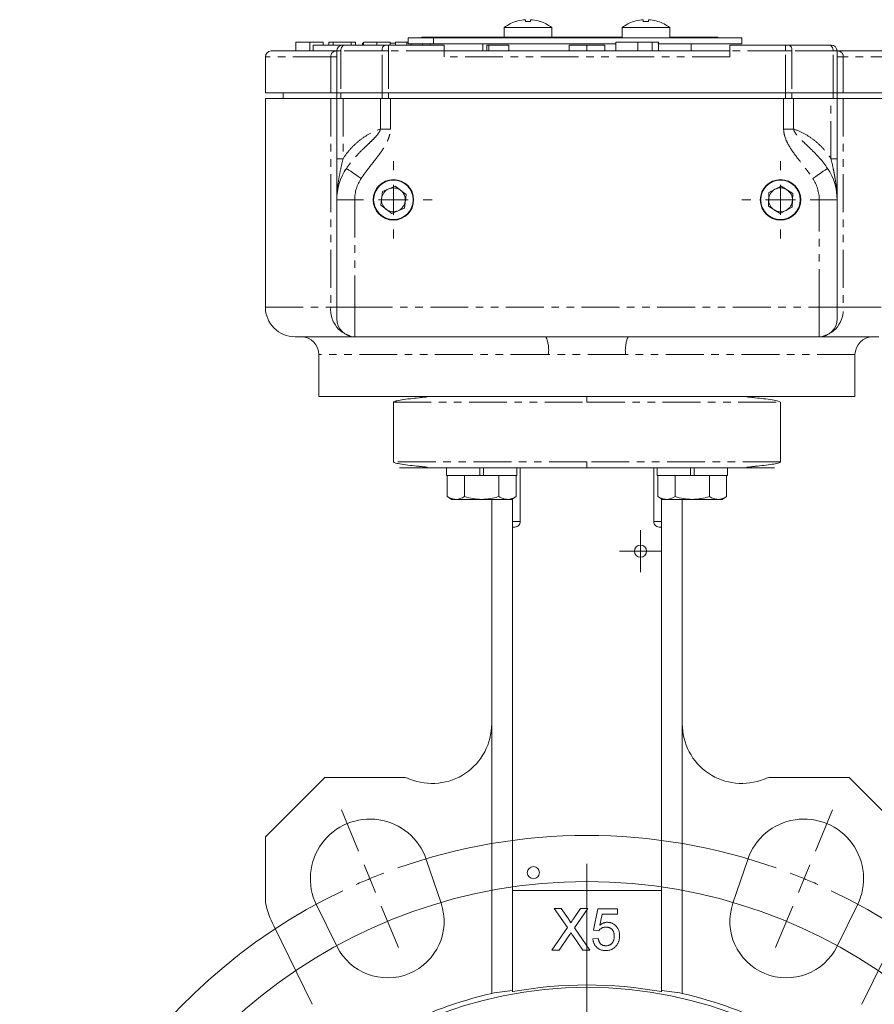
# Model space of a CAD drawing. Header units: millimetres. Extents: x 7 to 423, y -121 to 502.
# Tile 6 of 10: x 7 to 151, y 304 to 469. Entities that reach past the tile are written whole.
import ezdxf

# ---------------------------------------------------------------- set-up
doc = ezdxf.new("R2010")
doc.units = ezdxf.units.MM
doc.linetypes.add('PHANTOM', pattern=[12.7, 6.35, -1.27, 1.27, -1.27, 1.27, -1.27])

# ---------------------------------------------------------------- blocks, each defined once
blk = doc.blocks.new('SW_CENTERMARKSYMBOL_0')
at = {"color": 0, "linetype": 'Continuous', "lineweight": 0}
for p, q in [((0, 5), (0, 6.5)), ((0, 0), (0, 2.5)), ((-5, 0), (-6.5, 0)), ((0, 0), (-2.5, 0)), ((0, 0), (0, -2.5)), ((0, 0), (2.5, 0)), ((5, 0), (6.5, 0)), ((0, -5), (0, -6.5))]:
    blk.add_line(p, q, dxfattribs=at)
blk = doc.blocks.new('SW_CENTERMARKSYMBOL_1')
at = {"color": 0, "linetype": 'Continuous', "lineweight": 0}
for p, q in [((0, 2.5), (0, 3.525)), ((0, 0), (0, 2.5)), ((-2.5, 0), (-3.525, 0)), ((0, 0), (-2.5, 0)), ((0, 0), (0, -2.5)), ((0, 0), (2.5, 0)), ((2.5, 0), (3.525, 0)), ((0, -2.5), (0, -3.525))]:
    blk.add_line(p, q, dxfattribs=at)
blk = doc.blocks.new('SW_CENTERMARKSYMBOL_2')
at = {"color": 0, "linetype": 'Continuous', "lineweight": 0}
for p, q in [((0, 5), (0, 6.5)), ((0, 0), (0, 2.5)), ((-5, 0), (-6.5, 0)), ((0, 0), (-2.5, 0)), ((0, 0), (0, -2.5)), ((0, 0), (2.5, 0)), ((5, 0), (6.5, 0)), ((0, -5), (0, -6.5))]:
    blk.add_line(p, q, dxfattribs=at)
blk = doc.blocks.new('SW_CENTERMARKSYMBOL_3')
at = {"color": 0, "linetype": 'Continuous', "lineweight": 0}
for p, q in [((-1.91, 4.62), (-4.78, 11.55)), ((74.81, 4.62), (77.68, 11.55)), ((0, 0), (-0.96, 2.31)), ((36.45, -83), (36.45, 2.5)), ((72.9, 0), (73.86, 2.31)), ((0, 0), (0.96, -2.31)), ((72.9, 0), (71.94, -2.31)), ((1.91, -4.62), (4.78, -11.55)), ((70.99, -4.62), (68.12, -11.55))]:
    blk.add_line(p, q, dxfattribs=at)
for radius, start, end in [(95.25, 70.5077, 109.4923), (95.25, 110.9962, 112.5), (95.25, 67.5, 69.0038), (87.5, 295.774, 244.226), (95.25, 112.5, 114.0038), (95.25, 65.9962, 67.5), (95.25, 115.5077, 244.4923), (95.25, 295.5077, 64.4923)]:
    blk.add_arc((36.45, -88), radius, start, end, dxfattribs=at)

msp = doc.modelspace()

# ---------------------------------------------------------------- linework, layer by layer
at = {"color": 7, "linetype": 'Continuous', "lineweight": 15}
for p, q in [((88.58, 468.01), (88.58, 466.39)), ((96.58, 468.01), (88.58, 468.01)), ((92.14, 469.06), (92.14, 469.33)), ((93.02, 469.33), (93.02, 469.06)), ((96.58, 466.39), (96.58, 468.01)), ((108.38, 468.01), (108.38, 466.29)), ((116.38, 468.01), (108.38, 468.01)), ((111.94, 469.06), (111.94, 469.33)), ((112.82, 469.33), (112.82, 469.06)), ((116.38, 466.29), (116.38, 468.01)), ((74.78, 466.39), (74.78, 466.29)), ((74.78, 466.39), (80.58, 466.39)), ((80.58, 466.29), (80.58, 466.39)), ((80.58, 466.39), (102.33, 466.39)), ((104.98, 466.39), (102.33, 466.39)), ((104.98, 466.29), (104.98, 466.39)), ((104.98, 466.39), (108.38, 466.39)), ((116.82, 466.39), (116.38, 466.39)), ((116.82, 466.29), (116.82, 466.39)), ((117.35, 466.39), (116.82, 466.39)), ((117.48, 466.29), (117.48, 466.39)), ((118.33, 466.39), (117.91, 466.39)), ((118.33, 466.29), (118.33, 466.39)), ((118.54, 466.39), (118.33, 466.39)), ((118.54, 466.29), (118.54, 466.39)), ((118.7, 466.39), (118.54, 466.39)), ((118.7, 466.29), (118.7, 466.39)), ((119.79, 466.39), (118.7, 466.39)), ((119.79, 466.29), (119.79, 466.39)), ((119.83, 466.39), (119.79, 466.39)), ((119.83, 466.29), (119.83, 466.39)), ((120.15, 466.39), (119.83, 466.39)), ((120.21, 466.29), (120.21, 466.39)), ((120.44, 466.39), (120.67, 466.39)), ((120.67, 466.29), (120.67, 466.39)), ((120.69, 466.39), (120.67, 466.39)), ((120.69, 466.29), (120.69, 466.39)), ((120.77, 466.39), (120.69, 466.39)), ((120.77, 466.29), (120.77, 466.39)), ((121.25, 466.39), (120.77, 466.39)), ((121.25, 466.29), (121.25, 466.39)), ((121.33, 466.39), (121.25, 466.39)), ((121.33, 466.29), (121.33, 466.39)), ((124.44, 466.39), (121.33, 466.39)), ((124.44, 466.39), (124.44, 466.29)), ((53.61, 465.59), (53.61, 464.09)), ((55.95, 465.59), (55.95, 464.09)), ((56.48, 465.09), (56.48, 464.09)), ((56.48, 465.09), (61.48, 465.09)), ((58.16, 465.59), (58.16, 465.09)), ((59.16, 465.59), (59.16, 465.09)), ((59.89, 465.59), (59.16, 465.59)), ((59.89, 465.59), (59.89, 465.09)), ((62.89, 465.59), (59.89, 465.59)), ((61.82, 465.09), (61.48, 465.09)), ((61.82, 465.09), (68.62, 465.09)), ((62.89, 465.59), (62.89, 465.09)), ((63.61, 465.59), (62.89, 465.59)), ((63.61, 465.59), (63.61, 465.09)), ((64.81, 465.41), (64.81, 465.09)), ((64.81, 465.41), (64.98, 465.41)), ((64.98, 465.59), (64.98, 465.09)), ((67.21, 465.59), (67.21, 465.09)), ((69.17, 465.09), (68.62, 465.09)), ((69.17, 465.09), (78.48, 465.09)), ((69.43, 465.59), (69.43, 465.09)), ((69.43, 465.41), (70.34, 465.41)), ((70.34, 465.59), (70.34, 465.09)), ((72.25, 465.59), (70.34, 465.59)), ((72.48, 465.59), (72.25, 465.59)), ((72.25, 465.59), (72.25, 465.09)), ((72.48, 465.29), (72.48, 466.29)), ((72.48, 466.29), (76.73, 466.29)), ((72.48, 465.29), (76.73, 465.29)), ((72.98, 465.29), (72.98, 465.09)), ((74.89, 465.29), (74.89, 465.09)), ((76.15, 465.09), (76.15, 465.29)), ((128.48, 466.29), (76.73, 466.29)), ((76.73, 466.29), (76.73, 465.29)), ((76.73, 465.29), (107.33, 465.29)), ((78.48, 465.09), (78.48, 464.09)), ((84.98, 465.29), (84.98, 464.09)), ((85.66, 465.09), (85.66, 464.09)), ((85.66, 465.09), (85.98, 465.09)), ((85.98, 465.09), (85.98, 464.09)), ((85.98, 465.09), (89.36, 465.09)), ((89.36, 465.09), (89.36, 464.09)), ((99.48, 465.09), (99.48, 464.09)), ((99.48, 465.09), (102.48, 465.09)), ((102.48, 465.09), (102.48, 464.09)), ((102.48, 465.09), (105.48, 465.09)), ((105.48, 465.09), (105.48, 464.09)), ((107.33, 465.59), (107.33, 464.09)), ((111.02, 465.59), (111.02, 464.09)), ((113.42, 465.59), (113.42, 464.09)), ((114.38, 465.29), (128.48, 465.29)), ((114.51, 465.59), (114.51, 464.09)), ((119.98, 464.09), (119.98, 465.29)), ((126.48, 465.09), (135.8, 465.09)), ((126.48, 464.09), (126.48, 465.09)), ((128.48, 465.29), (128.48, 466.29)), ((136.35, 465.09), (135.8, 465.09)), ((136.35, 465.09), (143.14, 465.09)), ((143.48, 465.09), (143.14, 465.09)), ((48.48, 463.09), (48.48, 457.09)), ((49.48, 464.09), (60.26, 464.09)), ((60.26, 464.09), (60.48, 464.09)), ((60.48, 457.09), (60.48, 464.09)), ((78.48, 463.09), (78.48, 464.09)), ((78.48, 464.09), (126.48, 464.09)), ((126.48, 464.09), (126.48, 463.09)), ((144.48, 464.09), (144.48, 457.09)), ((144.48, 464.09), (144.7, 464.09)), ((144.7, 464.09), (155.48, 464.09)), ((48.48, 457.09), (59.47, 457.09)), ((51.48, 457.09), (51.48, 456.09)), ((59.47, 457.09), (60.48, 457.09)), ((61.16, 457.09), (60.48, 457.09)), ((60.48, 456.09), (60.48, 457.09)), ((61.16, 457.09), (68.07, 457.09)), ((69.17, 457.09), (68.07, 457.09)), ((69.17, 457.09), (135.8, 457.09)), ((136.9, 457.09), (135.8, 457.09)), ((136.9, 457.09), (143.81, 457.09)), ((144.48, 457.09), (143.81, 457.09)), ((144.48, 457.09), (145.5, 457.09)), ((144.48, 457.09), (144.48, 456.09)), ((145.5, 457.09), (156.48, 457.09)), ((48.48, 456.09), (48.48, 421.09)), ((48.48, 456.09), (59.47, 456.09)), ((59.47, 456.09), (60.48, 456.09)), ((61.16, 456.09), (60.48, 456.09)), ((60.48, 445.98), (60.48, 456.09)), ((61.16, 456.09), (68.07, 456.09)), ((61.52, 456.09), (67.8, 456.09)), ((69.17, 456.09), (68.07, 456.09)), ((69.17, 456.09), (135.8, 456.09)), ((69.47, 456.09), (135.5, 456.09)), ((136.9, 456.09), (135.8, 456.09)), ((136.9, 456.09), (143.81, 456.09)), ((137.16, 456.09), (143.45, 456.09)), ((144.48, 456.09), (143.81, 456.09)), ((144.48, 456.09), (144.48, 445.98)), ((144.48, 456.09), (145.5, 456.09)), ((145.5, 456.09), (156.48, 456.09)), ((61.82, 444.14), (61.79, 443.8)), ((68.13, 440.47), (67.86, 438.17)), ((70.25, 441.38), (68.13, 440.47)), ((72.1, 440.01), (70.25, 441.38)), ((71.84, 437.71), (72.1, 440.01)), ((133.03, 440.32), (132.94, 438.01)), ((135.07, 441.4), (133.03, 440.32)), ((137.03, 440.17), (135.07, 441.4)), ((136.94, 437.86), (137.03, 440.17)), ((60.48, 421.09), (60.48, 439.09)), ((144.48, 439.09), (144.48, 421.09)), ((67.86, 438.17), (69.72, 436.8)), ((69.72, 436.8), (71.84, 437.71)), ((132.94, 438.01), (134.89, 436.78)), ((134.89, 436.78), (136.94, 437.86)), ((60.48, 419.09), (60.48, 421.09)), ((144.48, 421.09), (144.48, 419.09)), ((63.45, 416.09), (53.48, 416.09)), ((95.57, 416.09), (63.48, 416.09)), ((141.48, 416.09), (109.39, 416.09)), ((151.48, 416.09), (141.52, 416.09)), ((57.48, 413.09), (57.48, 406.09)), ((147.48, 406.09), (147.48, 413.09)), ((147.48, 406.09), (57.48, 406.09)), ((69.98, 405.09), (69.98, 395.09)), ((134.98, 395.09), (134.98, 405.09)), ((78.91, 394.09), (78.91, 392.79)), ((84.48, 394.09), (78.91, 394.09)), ((84.48, 394.09), (84.48, 392.79)), ((85.13, 392.79), (85.13, 394.09)), ((90.71, 392.79), (90.71, 394.09)), ((91.27, 385.09), (91.27, 394.09)), ((113.69, 394.09), (113.69, 385.09)), ((114.26, 394.09), (114.26, 392.79)), ((119.84, 394.09), (119.84, 392.79)), ((120.49, 392.79), (120.49, 394.09)), ((126.06, 394.09), (120.49, 394.09)), ((126.06, 392.79), (126.06, 394.09)), ((84.48, 392.79), (78.91, 392.79)), ((79.03, 392.79), (79.03, 389.24)), ((81.92, 392.79), (81.92, 389.24)), ((84.48, 392.79), (85.13, 392.79)), ((90.71, 392.79), (85.13, 392.79)), ((87.69, 392.79), (87.69, 389.24)), ((90.58, 392.79), (90.58, 389.24)), ((119.84, 392.79), (114.26, 392.79)), ((114.39, 392.79), (114.39, 389.24)), ((117.27, 392.79), (117.27, 389.24)), ((119.84, 392.79), (120.49, 392.79)), ((126.06, 392.79), (120.49, 392.79)), ((123.05, 392.79), (123.05, 389.24)), ((125.93, 392.79), (125.93, 389.24)), ((79.03, 389.24), (79.81, 388.79)), ((79.81, 388.79), (80.48, 388.79)), ((84.81, 388.79), (80.48, 388.79)), ((84.81, 388.79), (89.14, 388.79)), ((86.48, 388.79), (86.48, 351.07)), ((89.14, 388.79), (89.81, 388.79)), ((89.81, 388.79), (90.58, 389.24)), ((89.98, 388.89), (89.98, 385.09)), ((114.39, 389.24), (115.16, 388.79)), ((114.98, 385.09), (114.98, 388.89)), ((115.16, 388.79), (115.83, 388.79)), ((120.16, 388.79), (115.83, 388.79)), ((118.48, 388.79), (118.48, 351.07)), ((120.16, 388.79), (124.49, 388.79)), ((124.49, 388.79), (125.16, 388.79)), ((125.16, 388.79), (125.93, 389.24)), ((89.98, 384.09), (90.18, 384.09)), ((89.98, 323.09), (89.98, 384.09)), ((114.79, 384.09), (114.98, 384.09)), ((114.98, 384.09), (114.98, 323.09)), ((86.48, 305.81), (86.48, 351.07)), ((118.48, 351.07), (118.48, 305.81)), ((58.48, 342.09), (48.48, 332.09)), ((71.95, 342.09), (58.48, 342.09)), ((146.48, 342.09), (133.02, 342.09)), ((156.48, 332.09), (146.48, 342.09)), ((48.48, 332.09), (48.48, 321.09)), ((75.5, 328.31), (77.99, 320.99)), ((126.98, 320.99), (129.47, 328.31)), ((89.98, 323.09), (89.98, 306.1)), ((114.98, 323.09), (89.98, 323.09)), ((114.98, 306.1), (114.98, 323.09)), ((60.47, 313.74), (57.06, 320.67)), ((96.96, 320.09), (98.15, 320.09)), ((99.19, 316.86), (96.96, 320.09)), ((98.15, 320.09), (99.37, 318.32)), ((100.19, 318.32), (101.41, 320.09)), ((102.62, 320.09), (100.39, 316.85)), ((101.41, 320.09), (102.62, 320.09)), ((103.56, 316.41), (104.28, 320)), ((104.28, 320), (107.6, 320)), ((107.6, 320), (107.6, 319.1)), ((147.91, 320.67), (144.49, 313.74)), ((105.01, 319.1), (104.66, 317.29)), ((107.6, 319.1), (105.01, 319.1)), ((49.88, 317.14), (56.36, 303.98)), ((96.6, 313.09), (99.19, 316.86)), ((100.39, 316.85), (102.97, 313.09)), ((104.46, 316.32), (103.56, 316.41)), ((148.61, 303.98), (155.08, 317.14)), ((99.46, 315.5), (97.81, 313.09)), ((101.78, 313.09), (100.08, 315.56)), ((103.47, 314.97), (104.37, 315.06)), ((97.81, 313.09), (96.6, 313.09)), ((102.97, 313.09), (101.78, 313.09))]:
    msp.add_line(p, q, dxfattribs=at)
at = {"color": 8, "linetype": 'PHANTOM', "lineweight": 0}
for p, q in [((102.33, 466.39), (102.33, 466.29)), ((117.91, 466.29), (117.91, 466.39)), ((120.44, 466.29), (120.44, 466.39)), ((69.17, 465.09), (69.17, 464.09)), ((135.8, 464.09), (135.8, 465.09)), ((59.47, 463.09), (48.48, 463.09)), ((59.47, 463.09), (59.47, 457.09)), ((60.48, 463.09), (59.47, 463.09)), ((60.48, 464.09), (61.16, 464.09)), ((61.16, 464.09), (61.16, 457.09)), ((68.07, 464.09), (61.16, 464.09)), ((68.07, 464.09), (69.17, 464.09)), ((68.07, 457.09), (68.07, 464.09)), ((69.17, 464.09), (69.17, 457.09)), ((78.48, 464.09), (69.17, 464.09)), ((126.48, 463.09), (78.48, 463.09)), ((135.8, 464.09), (126.48, 464.09)), ((135.8, 457.09), (135.8, 464.09)), ((135.8, 464.09), (136.9, 464.09)), ((136.9, 464.09), (136.9, 457.09)), ((143.81, 464.09), (136.9, 464.09)), ((143.81, 457.09), (143.81, 464.09)), ((143.81, 464.09), (144.48, 464.09)), ((145.5, 463.09), (144.48, 463.09)), ((145.5, 463.09), (145.5, 457.09)), ((156.48, 463.09), (145.5, 463.09)), ((61.16, 457.09), (61.16, 456.09)), ((68.07, 456.09), (68.07, 457.09)), ((69.17, 457.09), (69.17, 456.09)), ((135.8, 456.09), (135.8, 457.09)), ((136.9, 457.09), (136.9, 456.09)), ((143.81, 456.09), (143.81, 457.09)), ((59.47, 456.09), (59.47, 421.09)), ((61.52, 456.09), (61.52, 445.98)), ((67.8, 450.98), (67.8, 456.09)), ((69.47, 456.09), (69.47, 450.98)), ((135.5, 450.98), (135.5, 456.09)), ((137.16, 456.09), (137.16, 450.98)), ((143.45, 445.98), (143.45, 456.09)), ((145.5, 456.09), (145.5, 421.09)), ((69.47, 450.98), (67.8, 450.98)), ((137.16, 450.98), (135.5, 450.98)), ((61.52, 445.98), (60.48, 445.98)), ((144.48, 445.98), (143.45, 445.98)), ((63.48, 439.09), (60.48, 439.09)), ((63.48, 439.09), (63.48, 421.09)), ((141.48, 421.09), (141.48, 439.09)), ((144.48, 439.09), (141.48, 439.09)), ((48.48, 421.09), (59.47, 421.09)), ((59.47, 421.09), (60.48, 421.09)), ((63.48, 421.09), (60.48, 421.09)), ((63.48, 421.09), (63.48, 416.09)), ((63.48, 421.09), (141.48, 421.09)), ((144.48, 421.09), (141.48, 421.09)), ((141.48, 416.09), (141.48, 421.09)), ((144.48, 421.09), (145.5, 421.09)), ((145.5, 421.09), (156.48, 421.09)), ((96.01, 413.09), (57.48, 413.09)), ((147.48, 413.09), (108.96, 413.09)), ((69.98, 405.09), (102.48, 405.09)), ((102.48, 405.09), (134.98, 405.09)), ((102.48, 395.09), (69.98, 395.09)), ((134.98, 395.09), (102.48, 395.09)), ((89.98, 385.09), (91.27, 385.09)), ((113.69, 385.09), (114.98, 385.09))]:
    msp.add_line(p, q, dxfattribs=at)
at = {"color": 8, "linetype": 'PHANTOM', "lineweight": 0, "flags": 128}
for points in [[(61.82, 465.09), (61.69, 465.07), (61.57, 465.01), (61.46, 464.92), (61.35, 464.8), (61.27, 464.65), (61.21, 464.47), (61.17, 464.29), (61.16, 464.09)], [(68.07, 464.09), (68.08, 464.29), (68.11, 464.47), (68.16, 464.65), (68.23, 464.8), (68.31, 464.92), (68.41, 465.01), (68.51, 465.07), (68.62, 465.09)], [(136.35, 465.09), (136.46, 465.07), (136.56, 465.01), (136.66, 464.92), (136.74, 464.8), (136.81, 464.65), (136.86, 464.47), (136.89, 464.29), (136.9, 464.09)], [(143.81, 464.09), (143.79, 464.29), (143.76, 464.47), (143.69, 464.65), (143.61, 464.8), (143.51, 464.92), (143.4, 465.01), (143.27, 465.07), (143.14, 465.09)], [(64.58, 442.7), (64.09, 443.02), (63.62, 443.34), (63.19, 443.63), (62.81, 443.88), (62.5, 444.09), (62.27, 444.24), (62.13, 444.33), (62.08, 444.37)], [(142.88, 444.37), (142.84, 444.33), (142.69, 444.24), (142.46, 444.09), (142.15, 443.88), (141.78, 443.63), (141.34, 443.34), (140.88, 443.02), (140.39, 442.7)]]:
    msp.add_lwpolyline(points, dxfattribs=at)
at = {"color": 7, "linetype": 'Continuous', "lineweight": 15}
for centre, radius in [((69.98, 439.09), 3.4), ((69.98, 439.09), 3.32), ((134.98, 439.09), 3.4), ((134.98, 439.09), 3.32), ((111.48, 380.09), 1.02), ((93.48, 326.09), 1.02), ((102.48, 237.09), 69.75)]:
    msp.add_circle(centre, radius, dxfattribs=at)
for centre, radius, start, end in [((92.58, 462.89), 6.5, 108.0602, 127.9799), ((85.95, 466.4), 5.33, 29.9105, 30.0743), ((92.58, 462.89), 6.49, 96.5522, 108.0324), ((92.58, 461.74), 7.33, 86.5605, 93.4395), ((92.58, 462.89), 6.49, 71.9676, 83.4478), ((99.41, 466.29), 5.55, 149.929, 150.0863), ((92.58, 462.89), 6.5, 52.0201, 71.9398), ((112.38, 462.89), 6.5, 108.0602, 127.9799), ((105.56, 466.29), 5.55, 29.9137, 30.071), ((112.38, 462.89), 6.49, 96.5522, 108.0324), ((112.38, 461.74), 7.33, 86.5605, 93.4395), ((112.38, 462.89), 6.49, 71.9676, 83.4478), ((119.01, 466.4), 5.33, 149.9257, 150.0895), ((112.38, 462.89), 6.5, 52.0201, 71.9398), ((61.48, 464.09), 1, 90, 180), ((143.48, 464.09), 1, 0, 90), ((49.48, 463.09), 1, 90, 180), ((69.98, 439.09), 9.5, 146.2653, 180), ((134.98, 439.09), 9.5, 0, 33.7347), ((69.98, 439.09), 2, 113.4456, 173.4456), ((69.98, 439.09), 2, 53.4456, 113.4456), ((69.98, 439.09), 2, 353.4456, 53.4456), ((134.98, 439.09), 2, 117.7792, 177.7792), ((134.98, 439.09), 2, 57.7792, 117.7792), ((134.98, 439.09), 2, 357.7792, 57.7792), ((69.98, 439.09), 2, 173.4456, 233.4456), ((69.98, 439.09), 2, 293.4456, 353.4456), ((134.98, 439.09), 2, 177.7792, 237.7792), ((134.98, 439.09), 2, 297.7792, 357.7792), ((69.98, 439.09), 2, 233.4456, 293.4456), ((134.98, 439.09), 2, 237.7792, 297.7792), ((53.48, 421.09), 5, 180, 270), ((63.48, 419.09), 3, 180, 270), ((141.48, 419.09), 3, 270, 0), ((54.48, 413.09), 3, 0, 90), ((150.48, 413.09), 3, 90, 180), ((76.48, 351.07), 10, 248.0847, 0), ((128.48, 351.07), 10, 180, 291.9153), ((66.03, 325.09), 18, 68.0847, 70.8165), ((138.93, 325.09), 18, 109.1835, 111.9153), ((66.03, 325.09), 10, 18.8009, 206.1991), ((138.93, 325.09), 10, 333.8009, 161.1991), ((66.03, 325.09), 18, 192.8471, 206.1991), ((69, 317.93), 9.5, 206.1991, 18.8009), ((135.97, 317.93), 9.5, 161.1991, 333.8009), ((102.48, 237.09), 70.14, 79.7337, 100.2663), ((102.48, 237.09), 70.56, 103.107, 131.0785), ((102.48, 237.09), 70.56, 48.9215, 76.893)]:
    msp.add_arc(centre, radius, start, end, dxfattribs=at)
at = {"color": 8, "linetype": 'PHANTOM', "lineweight": 0}
for centre, radius, start, end in [((60.38, 463.18), 0.916, 97.192, 185.725), ((144.59, 463.18), 0.916, 354.275, 82.808), ((69.98, 439.09), 6.5, 146.2653, 180), ((134.98, 439.09), 6.5, 0, 33.7347), ((64.02, 420.63), 4.58, 174.2755, 262.8069), ((140.94, 420.63), 4.58, 277.1931, 5.7245), ((90.47, 413.82), 5.58, 352.4395, 23.9446), ((114.5, 413.82), 5.58, 156.0554, 187.5605)]:
    msp.add_arc(centre, radius, start, end, dxfattribs=at)
at = {"color": 7, "linetype": 'Continuous', "lineweight": 15}
for centre, start_param, end_param in [((97.79, 237.09), 1.682862, 1.733491), ((107.18, 237.09), 1.408102, 1.458731)]:
    msp.add_ellipse(centre, major_axis=(69.8, 0), ratio=0.997735, start_param=start_param, end_param=end_param, dxfattribs=at)
for points, knots in [([(92.14, 469.33), (92.14, 469.34), (92.11, 469.35), (92, 469.35), (91.92, 469.34), (91.84, 469.33)], [0, 0, 0, 0, 0.5, 0.5, 1, 1, 1, 1]), ([(93.32, 469.33), (93.25, 469.34), (93.17, 469.35), (93.06, 469.35), (93.02, 469.34), (93.02, 469.33)], [0, 0, 0, 0, 0.5, 0.5, 1, 1, 1, 1]), ([(111.94, 469.33), (111.94, 469.34), (111.91, 469.35), (111.8, 469.35), (111.72, 469.34), (111.64, 469.33)], [0, 0, 0, 0, 0.5, 0.5, 1, 1, 1, 1]), ([(113.12, 469.33), (113.04, 469.34), (112.97, 469.35), (112.86, 469.35), (112.82, 469.34), (112.82, 469.33)], [0, 0, 0, 0, 0.5, 0.5, 1, 1, 1, 1]), ([(117.91, 466.39), (117.88, 466.39), (117.83, 466.39), (117.76, 466.39), (117.69, 466.39), (117.63, 466.39), (117.58, 466.39), (117.54, 466.39), (117.5, 466.39), (117.49, 466.39), (117.48, 466.39)], [0, 0, 0, 0, 0.176174, 0.338215, 0.484718, 0.616946, 0.734935, 0.837062, 0.92589, 1, 1, 1, 1]), ([(120.21, 466.39), (120.22, 466.39), (120.22, 466.39), (120.24, 466.39), (120.26, 466.39), (120.28, 466.39), (120.31, 466.39), (120.35, 466.39), (120.39, 466.39), (120.42, 466.39), (120.44, 466.39)], [0, 0, 0, 0, 0.073184, 0.161322, 0.263762, 0.381477, 0.513709, 0.660523, 0.823074, 1, 1, 1, 1]), ([(55.95, 465.59), (55.87, 465.59), (55.7, 465.59), (55.45, 465.59), (55.22, 465.59), (55, 465.59), (54.8, 465.59), (54.61, 465.59), (54.43, 465.59), (54.26, 465.59), (54.12, 465.59), (53.99, 465.59), (53.88, 465.59), (53.79, 465.59), (53.71, 465.59), (53.66, 465.59), (53.63, 465.59), (53.62, 465.59), (53.61, 465.59)], [0, 0, 0, 0, 0.0690622, 0.1347659, 0.1976107, 0.2585282, 0.3181274, 0.3770583, 0.4356858, 0.4947336, 0.5540911, 0.6133334, 0.6729242, 0.7340655, 0.7962988, 0.8612409, 0.9289703, 1, 1, 1, 1]), ([(58.16, 465.59), (58.16, 465.59), (58.15, 465.59), (58.1, 465.59), (58.01, 465.59), (57.88, 465.59), (57.73, 465.59), (57.55, 465.59), (57.35, 465.59), (57.12, 465.59), (56.86, 465.59), (56.58, 465.59), (56.28, 465.59), (56.06, 465.59), (55.95, 465.59)], [0, 0, 0, 0, 0.0842735, 0.1665166, 0.2473878, 0.3288365, 0.4090983, 0.4877267, 0.5657078, 0.6449849, 0.7265584, 0.8120698, 0.9027288, 1, 1, 1, 1]), ([(67.21, 465.59), (67.12, 465.59), (66.95, 465.59), (66.69, 465.59), (66.46, 465.59), (66.24, 465.59), (66.03, 465.59), (65.85, 465.59), (65.68, 465.59), (65.53, 465.59), (65.4, 465.59), (65.28, 465.59), (65.19, 465.59), (65.11, 465.59), (65.05, 465.59), (65.01, 465.59), (64.98, 465.59), (64.98, 465.59), (64.98, 465.59)], [0, 0, 0, 0, 0.0621711, 0.1208758, 0.1761981, 0.2290707, 0.2801445, 0.3296926, 0.3791295, 0.4286081, 0.4804132, 0.536863, 0.5981211, 0.665054, 0.7386094, 0.8185765, 0.9056472, 1, 1, 1, 1]), ([(69.43, 465.59), (69.43, 465.59), (69.43, 465.59), (69.42, 465.59), (69.41, 465.59), (69.39, 465.59), (69.36, 465.59), (69.32, 465.59), (69.28, 465.59), (69.24, 465.59), (69.18, 465.59), (69.12, 465.59), (69.05, 465.59), (68.96, 465.59), (68.87, 465.59), (68.76, 465.59), (68.65, 465.59), (68.53, 465.59), (68.39, 465.59), (68.25, 465.59), (68.1, 465.59), (67.94, 465.59), (67.77, 465.59), (67.59, 465.59), (67.41, 465.59), (67.28, 465.59), (67.21, 465.59)], [0, 0, 0, 0, 0.057011, 0.111445, 0.163641, 0.21303, 0.260012, 0.304613, 0.347221, 0.387277, 0.425715, 0.463142, 0.50007, 0.535979, 0.571955, 0.60768, 0.643832, 0.680212, 0.717105, 0.754184, 0.792042, 0.830687, 0.870815, 0.911966, 0.955096, 1, 1, 1, 1]), ([(111.02, 465.59), (110.87, 465.59), (110.59, 465.59), (110.19, 465.59), (109.81, 465.59), (109.45, 465.59), (109.12, 465.59), (108.81, 465.59), (108.54, 465.59), (108.28, 465.59), (108.06, 465.59), (107.87, 465.59), (107.7, 465.59), (107.57, 465.59), (107.46, 465.59), (107.39, 465.59), (107.34, 465.59), (107.33, 465.59), (107.33, 465.59)], [0, 0, 0, 0, 0.083185, 0.161992, 0.23625, 0.306601, 0.373855, 0.437969, 0.499954, 0.560382, 0.618843, 0.675201, 0.729719, 0.783027, 0.835926, 0.889454, 0.943952, 1, 1, 1, 1]), ([(113.42, 465.59), (113.33, 465.59), (113.16, 465.59), (112.89, 465.59), (112.61, 465.59), (112.32, 465.59), (112.01, 465.59), (111.69, 465.59), (111.36, 465.59), (111.13, 465.59), (111.02, 465.59)], [0, 0, 0, 0, 0.119865, 0.239021, 0.359549, 0.481025, 0.605473, 0.732971, 0.864251, 1, 1, 1, 1]), ([(114.51, 465.59), (114.51, 465.59), (114.5, 465.59), (114.45, 465.59), (114.37, 465.59), (114.25, 465.59), (114.09, 465.59), (113.9, 465.59), (113.67, 465.59), (113.5, 465.59), (113.42, 465.59)], [0, 0, 0, 0, 0.128464, 0.252118, 0.373476, 0.493004, 0.613709, 0.737277, 0.865504, 1, 1, 1, 1]), ([(60.48, 445.98), (60.48, 445.34), (60.48, 444.71), (60.48, 443.78), (60.48, 443.47), (60.48, 442.86), (60.48, 442.56), (60.48, 441.68), (60.48, 441.12), (60.48, 440.32), (60.48, 440.06), (60.48, 439.69), (60.48, 439.56), (60.48, 439.32), (60.48, 439.2), (60.48, 439.09)], [0, 0, 0, 0, 0.25, 0.25, 0.375, 0.375, 0.5, 0.5, 0.75, 0.75, 0.875, 0.875, 0.9375, 0.9375, 1, 1, 1, 1]), ([(144.48, 445.98), (144.48, 445.34), (144.48, 444.71), (144.48, 443.79), (144.48, 443.48), (144.48, 442.88), (144.48, 442.57), (144.48, 441.68), (144.48, 441.12), (144.48, 440.32), (144.48, 440.06), (144.48, 439.68), (144.48, 439.56), (144.48, 439.32), (144.48, 439.2), (144.48, 439.09)], [0, 0, 0, 0, 0.25, 0.25, 0.375, 0.375, 0.5, 0.5, 0.75, 0.75, 0.875, 0.875, 0.9375, 0.9375, 1, 1, 1, 1]), ([(95.57, 416.09), (97.87, 416.09), (100.18, 416.1), (104.78, 416.1), (107.09, 416.09), (109.39, 416.09)], [0, 0, 0, 0, 0.5, 0.5, 1, 1, 1, 1]), ([(70.42, 405.31), (70.4, 405.3), (70, 405.23), (69.99, 405.16), (69.98, 405.09)], [0, 0, 0, 0, 0.0422691, 1, 1, 1, 1]), ([(75.67, 406.03), (75.67, 406.03), (75.67, 406.03), (75.66, 406.02), (75.66, 406.02), (75.66, 406.02), (75.66, 406.02), (75.65, 406.02), (75.64, 406.01), (75.63, 406.01), (75.6, 406), (75.47, 405.98), (75.21, 405.95), (74.76, 405.9), (73.89, 405.81), (72.64, 405.68), (71.25, 405.5), (70.7, 405.37), (70.42, 405.31)], [0, 0, 0, 0, 0.001076, 0.001567, 0.001992, 0.002372, 0.002736, 0.003118, 0.003545, 0.004607, 0.006856, 0.009974, 0.041643, 0.097825, 0.176769, 0.39543, 0.681553, 1, 1, 1, 1]), ([(134.98, 405.09), (134.91, 405.16), (134.77, 405.29), (133.71, 405.49), (132.33, 405.68), (131.08, 405.81), (130.2, 405.9), (129.75, 405.95), (129.49, 405.98), (129.36, 406), (129.34, 406.01), (129.32, 406.01), (129.32, 406.02), (129.31, 406.02), (129.31, 406.02), (129.3, 406.02), (129.3, 406.02), (129.3, 406.03), (129.3, 406.03), (129.3, 406.03)], [0, 0, 0, 0, 0.261433, 0.504491, 0.712511, 0.871484, 0.928878, 0.969724, 0.992748, 0.995627, 0.99665, 0.997422, 0.997733, 0.998011, 0.998276, 0.998552, 0.998861, 0.999218, 1, 1, 1, 1]), ([(69.98, 395.09), (70.06, 395.02), (70.2, 394.89), (71.26, 394.69), (72.63, 394.5), (73.89, 394.37), (74.76, 394.28), (75.21, 394.23), (75.48, 394.2), (75.61, 394.18), (75.63, 394.17), (75.64, 394.17), (75.65, 394.16), (75.66, 394.16), (75.66, 394.16), (75.66, 394.16), (75.66, 394.16), (75.67, 394.15), (75.67, 394.15), (75.67, 394.15)], [0, 0, 0, 0, 0.261433, 0.504491, 0.712511, 0.871484, 0.928878, 0.969725, 0.992749, 0.995628, 0.99665, 0.997422, 0.997733, 0.998011, 0.998276, 0.998552, 0.998861, 0.999218, 1, 1, 1, 1]), ([(102.48, 394.09), (101.01, 394.09), (99.43, 394.09), (96.07, 394.09), (94.29, 394.09), (90.6, 394.09), (88.68, 394.09), (84.85, 394.09), (82.93, 394.09), (80.19, 394.09), (79.31, 394.09), (77.63, 394.09), (76.83, 394.09), (75.35, 394.09), (74.66, 394.09), (73.45, 394.09), (72.92, 394.09), (72.05, 394.09), (71.7, 394.09), (71.2, 394.09), (71.05, 394.09), (70.95, 394.09), (71.01, 394.09), (71.33, 394.09), (71.59, 394.09), (71.95, 394.09)], [0, 0, 0, 0, 0.125, 0.125, 0.25, 0.25, 0.375, 0.375, 0.5, 0.5, 0.5625, 0.5625, 0.625, 0.625, 0.6875, 0.6875, 0.75, 0.75, 0.8125, 0.8125, 0.875, 0.875, 0.9375, 0.9375, 1, 1, 1, 1]), ([(133.01, 394.09), (133.37, 394.09), (133.64, 394.09), (133.96, 394.09), (134.01, 394.09), (133.92, 394.09), (133.77, 394.09), (133.27, 394.09), (132.92, 394.09), (132.04, 394.09), (131.51, 394.09), (130.3, 394.09), (129.62, 394.09), (128.14, 394.09), (127.34, 394.09), (125.66, 394.09), (124.77, 394.09), (122.04, 394.09), (120.12, 394.09), (116.28, 394.09), (114.37, 394.09), (110.68, 394.09), (108.9, 394.09), (105.54, 394.09), (103.96, 394.09), (102.48, 394.09)], [0, 0, 0, 0, 0.0625, 0.0625, 0.125, 0.125, 0.1875, 0.1875, 0.25, 0.25, 0.3125, 0.3125, 0.375, 0.375, 0.4375, 0.4375, 0.5, 0.5, 0.625, 0.625, 0.75, 0.75, 0.875, 0.875, 1, 1, 1, 1]), ([(129.3, 394.15), (129.3, 394.15), (129.3, 394.15), (129.3, 394.16), (129.3, 394.16), (129.31, 394.16), (129.31, 394.16), (129.32, 394.16), (129.32, 394.17), (129.34, 394.17), (129.36, 394.18), (129.49, 394.2), (129.75, 394.23), (130.2, 394.28), (131.08, 394.37), (132.33, 394.5), (133.72, 394.68), (134.26, 394.81), (134.55, 394.87)], [0, 0, 0, 0, 0.001076, 0.001567, 0.001991, 0.002372, 0.002736, 0.003118, 0.003545, 0.004607, 0.006856, 0.009974, 0.041643, 0.097825, 0.176768, 0.39543, 0.681553, 1, 1, 1, 1]), ([(134.55, 394.87), (134.57, 394.88), (134.96, 394.95), (134.97, 395.02), (134.98, 395.09)], [0, 0, 0, 0, 0.042269, 1, 1, 1, 1]), ([(80.48, 388.79), (80.35, 388.79), (80.23, 388.8), (79.99, 388.84), (79.87, 388.87), (79.51, 388.99), (79.27, 389.1), (79.03, 389.24)], [0, 0, 0, 0, 0.25, 0.25, 0.5, 0.5, 1, 1, 1, 1]), ([(84.81, 388.79), (84.32, 388.79), (83.82, 388.83), (82.86, 388.99), (82.39, 389.1), (81.92, 389.24)], [0, 0, 0, 0, 0.5, 0.5, 1, 1, 1, 1]), ([(87.69, 389.24), (87.22, 389.1), (86.74, 388.99), (85.78, 388.83), (85.29, 388.79), (84.81, 388.79)], [0, 0, 0, 0, 0.5, 0.5, 1, 1, 1, 1]), ([(89.14, 388.79), (89.01, 388.79), (88.89, 388.8), (88.65, 388.84), (88.53, 388.87), (88.17, 388.99), (87.93, 389.1), (87.69, 389.24)], [0, 0, 0, 0, 0.25, 0.25, 0.5, 0.5, 1, 1, 1, 1]), ([(115.83, 388.79), (115.71, 388.79), (115.59, 388.8), (115.34, 388.84), (115.22, 388.87), (114.86, 388.99), (114.62, 389.1), (114.39, 389.24)], [0, 0, 0, 0, 0.25, 0.25, 0.5, 0.5, 1, 1, 1, 1]), ([(120.16, 388.79), (119.67, 388.79), (119.18, 388.83), (118.21, 388.99), (117.74, 389.1), (117.27, 389.24)], [0, 0, 0, 0, 0.5, 0.5, 1, 1, 1, 1]), ([(123.05, 389.24), (122.58, 389.1), (122.1, 388.99), (121.13, 388.83), (120.65, 388.79), (120.16, 388.79)], [0, 0, 0, 0, 0.5, 0.5, 1, 1, 1, 1]), ([(124.49, 388.79), (124.37, 388.79), (124.25, 388.8), (124, 388.84), (123.88, 388.87), (123.52, 388.99), (123.28, 389.1), (123.05, 389.24)], [0, 0, 0, 0, 0.25, 0.25, 0.5, 0.5, 1, 1, 1, 1]), ([(89.98, 385.09), (89.98, 384.91), (89.98, 384.73), (89.98, 384.46), (89.98, 384.36), (89.98, 384.21), (89.98, 384.16), (89.98, 384.1), (89.98, 384.09), (89.98, 384.09)], [0, 0, 0, 0, 0.25, 0.25, 0.5, 0.5, 0.75, 0.75, 1, 1, 1, 1]), ([(91.27, 385.09), (91.27, 384.95), (91.24, 384.81), (91.12, 384.57), (91.04, 384.45), (90.83, 384.27), (90.71, 384.21), (90.45, 384.11), (90.31, 384.09), (90.18, 384.09)], [0, 0, 0, 0, 0.25, 0.25, 0.5, 0.5, 0.75, 0.75, 1, 1, 1, 1]), ([(114.79, 384.09), (114.65, 384.09), (114.52, 384.11), (114.26, 384.21), (114.14, 384.27), (113.93, 384.46), (113.84, 384.57), (113.73, 384.81), (113.69, 384.95), (113.69, 385.09)], [0, 0, 0, 0, 0.25, 0.25, 0.5, 0.5, 0.75, 0.75, 1, 1, 1, 1]), ([(114.98, 384.09), (114.98, 384.09), (114.98, 384.1), (114.98, 384.16), (114.98, 384.21), (114.98, 384.32), (114.98, 384.36), (114.98, 384.47), (114.98, 384.53), (114.98, 384.73), (114.98, 384.91), (114.98, 385.09)], [0, 0, 0, 0, 0.25, 0.25, 0.5, 0.5, 0.625, 0.625, 0.75, 0.75, 1, 1, 1, 1]), ([(99.37, 318.32), (99.4, 318.27), (99.46, 318.19), (99.54, 318.07), (99.6, 317.97), (99.65, 317.88), (99.69, 317.8), (99.72, 317.74), (99.73, 317.69), (99.74, 317.66), (99.74, 317.65)], [0, 0, 0, 0, 0.209538, 0.393206, 0.554151, 0.689382, 0.80228, 0.889952, 0.956059, 1, 1, 1, 1]), ([(99.74, 317.65), (99.77, 317.69), (99.83, 317.79), (99.94, 317.94), (100.06, 318.12), (100.15, 318.25), (100.19, 318.32)], [0, 0, 0, 0, 0.195959, 0.429465, 0.696675, 1, 1, 1, 1]), ([(104.66, 317.29), (104.71, 317.33), (104.8, 317.4), (104.95, 317.5), (105.11, 317.58), (105.26, 317.64), (105.42, 317.69), (105.58, 317.73), (105.74, 317.75), (105.85, 317.76), (105.9, 317.76)], [0, 0, 0, 0, 0.136729, 0.268515, 0.395529, 0.52, 0.640496, 0.761236, 0.880107, 1, 1, 1, 1]), ([(105.9, 317.76), (105.97, 317.75), (106.11, 317.75), (106.32, 317.72), (106.51, 317.67), (106.7, 317.6), (106.88, 317.51), (107.05, 317.4), (107.21, 317.27), (107.37, 317.12), (107.5, 316.96), (107.63, 316.78), (107.73, 316.6), (107.81, 316.4), (107.88, 316.19), (107.93, 315.96), (107.95, 315.73), (107.96, 315.57), (107.96, 315.49)], [0, 0, 0, 0, 0.061997, 0.122088, 0.181375, 0.239508, 0.297836, 0.35688, 0.417282, 0.47964, 0.5425, 0.604962, 0.666991, 0.730216, 0.794173, 0.860458, 0.928578, 1, 1, 1, 1]), ([(99.46, 315.5), (99.48, 315.53), (99.53, 315.59), (99.6, 315.7), (99.69, 315.83), (99.76, 315.93), (99.79, 315.98)], [0, 0, 0, 0, 0.174779, 0.398246, 0.673111, 1, 1, 1, 1]), ([(99.79, 315.98), (99.84, 315.91), (99.94, 315.77), (100.03, 315.63), (100.08, 315.56)], [0, 0, 0, 0, 0.494218, 1, 1, 1, 1]), ([(105.66, 316.95), (105.59, 316.95), (105.45, 316.94), (105.26, 316.91), (105.08, 316.86), (104.93, 316.78), (104.79, 316.68), (104.66, 316.58), (104.55, 316.46), (104.49, 316.37), (104.46, 316.32)], [0, 0, 0, 0, 0.14786, 0.283561, 0.412369, 0.534236, 0.652692, 0.768663, 0.883652, 1, 1, 1, 1]), ([(107.06, 315.44), (107.06, 315.49), (107.06, 315.61), (107.04, 315.77), (107.01, 315.92), (106.98, 316.06), (106.92, 316.2), (106.86, 316.32), (106.79, 316.44), (106.71, 316.55), (106.61, 316.64), (106.51, 316.72), (106.39, 316.79), (106.27, 316.85), (106.13, 316.89), (105.98, 316.93), (105.82, 316.94), (105.71, 316.95), (105.66, 316.95)], [0, 0, 0, 0, 0.072866, 0.141887, 0.207453, 0.270438, 0.331641, 0.390108, 0.448069, 0.505503, 0.562488, 0.619084, 0.676416, 0.735452, 0.796241, 0.860406, 0.928305, 1, 1, 1, 1]), ([(105.65, 313), (105.57, 313), (105.42, 313), (105.21, 313.03), (105, 313.07), (104.81, 313.13), (104.62, 313.21), (104.45, 313.3), (104.29, 313.41), (104.13, 313.54), (104, 313.68), (103.87, 313.83), (103.77, 313.99), (103.67, 314.17), (103.6, 314.35), (103.54, 314.55), (103.49, 314.76), (103.48, 314.9), (103.47, 314.97)], [0, 0, 0, 0, 0.069298, 0.135561, 0.199671, 0.261716, 0.322662, 0.382907, 0.443032, 0.503501, 0.563724, 0.62398, 0.683629, 0.743848, 0.805192, 0.867649, 0.932778, 1, 1, 1, 1]), ([(104.37, 315.06), (104.38, 315.01), (104.39, 314.92), (104.43, 314.77), (104.47, 314.64), (104.52, 314.52), (104.58, 314.4), (104.64, 314.3), (104.71, 314.21), (104.79, 314.12), (104.87, 314.05), (104.96, 313.98), (105.06, 313.93), (105.17, 313.88), (105.28, 313.85), (105.4, 313.83), (105.52, 313.81), (105.61, 313.81), (105.65, 313.81)], [0, 0, 0, 0, 0.077361, 0.15048, 0.219977, 0.286681, 0.349678, 0.41068, 0.469427, 0.526756, 0.583142, 0.638824, 0.695263, 0.752696, 0.810849, 0.871356, 0.934436, 1, 1, 1, 1]), ([(105.65, 313.81), (105.7, 313.81), (105.81, 313.81), (105.96, 313.83), (106.1, 313.87), (106.24, 313.92), (106.37, 313.98), (106.48, 314.06), (106.59, 314.15), (106.69, 314.25), (106.78, 314.37), (106.85, 314.49), (106.92, 314.63), (106.97, 314.77), (107.01, 314.93), (107.04, 315.09), (107.06, 315.26), (107.06, 315.38), (107.06, 315.44)], [0, 0, 0, 0, 0.065801, 0.128677, 0.188676, 0.247598, 0.304849, 0.361786, 0.419523, 0.478682, 0.53877, 0.598799, 0.660184, 0.722952, 0.787993, 0.855404, 0.926153, 1, 1, 1, 1]), ([(107.96, 315.49), (107.96, 315.41), (107.95, 315.26), (107.93, 315.03), (107.89, 314.82), (107.83, 314.61), (107.75, 314.4), (107.66, 314.21), (107.55, 314.02), (107.47, 313.91), (107.42, 313.85)], [0, 0, 0, 0, 0.132462, 0.26165, 0.387547, 0.510782, 0.632675, 0.75466, 0.876523, 1, 1, 1, 1]), ([(107.42, 313.85), (107.37, 313.78), (107.26, 313.65), (107.07, 313.48), (106.87, 313.33), (106.65, 313.21), (106.42, 313.11), (106.18, 313.05), (105.92, 313.01), (105.74, 313), (105.65, 313)], [0, 0, 0, 0, 0.127893, 0.251579, 0.372793, 0.492778, 0.61359, 0.737809, 0.86618, 1, 1, 1, 1])]:
    msp.add_open_spline(points, degree=3, knots=knots, dxfattribs=at)
at = {"color": 8, "linetype": 'PHANTOM', "lineweight": 0}
for points, knots in [([(61.52, 445.98), (61.9, 446.59), (62.33, 447.15), (63.26, 448.18), (63.76, 448.65), (64.83, 449.5), (65.39, 449.86), (66.56, 450.5), (67.17, 450.77), (67.8, 450.98)], [0, 0, 0, 0, 0.25, 0.25, 0.5, 0.5, 0.75, 0.75, 1, 1, 1, 1]), ([(67.8, 450.98), (67.76, 450.8), (67.69, 450.63), (67.5, 450.31), (67.39, 450.15), (67.05, 449.72), (66.79, 449.46), (66.27, 448.94), (66.01, 448.69), (65.47, 448.18), (65.21, 447.93), (64.42, 447.17), (63.91, 446.65), (62.95, 445.55), (62.49, 444.98), (62.08, 444.37)], [0, 0, 0, 0, 0.0625, 0.0625, 0.125, 0.125, 0.25, 0.25, 0.375, 0.375, 0.5, 0.5, 0.75, 0.75, 1, 1, 1, 1]), ([(64.58, 442.7), (65.03, 443.38), (65.52, 444.02), (66.52, 445.31), (67.03, 445.94), (68, 447.26), (68.46, 447.93), (68.92, 448.84), (69, 449.02), (69.16, 449.4), (69.23, 449.59), (69.4, 450.17), (69.47, 450.57), (69.47, 450.98)], [0, 0, 0, 0, 0.25, 0.25, 0.5, 0.5, 0.75, 0.75, 0.8125, 0.8125, 0.875, 0.875, 1, 1, 1, 1]), ([(135.5, 450.98), (135.5, 450.57), (135.57, 450.17), (135.8, 449.38), (135.96, 449.01), (136.51, 447.93), (136.97, 447.25), (137.94, 445.94), (138.44, 445.31), (139.44, 444.02), (139.94, 443.38), (140.39, 442.7)], [0, 0, 0, 0, 0.125, 0.125, 0.25, 0.25, 0.5, 0.5, 0.75, 0.75, 1, 1, 1, 1]), ([(142.88, 444.37), (142.06, 445.6), (141.07, 446.66), (139.76, 447.93), (139.5, 448.18), (138.97, 448.68), (138.7, 448.93), (138.18, 449.45), (137.93, 449.71), (137.58, 450.15), (137.47, 450.3), (137.28, 450.62), (137.2, 450.8), (137.16, 450.98)], [0, 0, 0, 0, 0.5, 0.5, 0.625, 0.625, 0.75, 0.75, 0.875, 0.875, 0.9375, 0.9375, 1, 1, 1, 1]), ([(137.16, 450.98), (137.8, 450.77), (138.41, 450.5), (139.58, 449.86), (140.14, 449.49), (141.21, 448.65), (141.71, 448.18), (142.64, 447.15), (143.07, 446.59), (143.45, 445.98)], [0, 0, 0, 0, 0.25, 0.25, 0.5, 0.5, 0.75, 0.75, 1, 1, 1, 1]), ([(61.52, 445.98), (61.38, 445.41), (61.25, 444.84), (61.01, 443.69), (60.9, 443.11), (60.71, 441.95), (60.63, 441.38), (60.55, 440.52), (60.52, 440.23), (60.49, 439.66), (60.48, 439.37), (60.48, 439.09)], [0, 0, 0, 0, 0.25, 0.25, 0.5, 0.5, 0.75, 0.75, 0.875, 0.875, 1, 1, 1, 1]), ([(143.45, 445.98), (143.59, 445.41), (143.72, 444.84), (143.9, 443.98), (143.95, 443.69), (144.06, 443.11), (144.12, 442.82), (144.26, 441.95), (144.34, 441.37), (144.42, 440.51), (144.44, 440.23), (144.47, 439.8), (144.47, 439.66), (144.48, 439.37), (144.48, 439.23), (144.48, 439.09)], [0, 0, 0, 0, 0.25, 0.25, 0.375, 0.375, 0.5, 0.5, 0.75, 0.75, 0.875, 0.875, 0.9375, 0.9375, 1, 1, 1, 1]), ([(108.96, 413.09), (107.88, 413.09), (106.8, 413.09), (104.64, 413.1), (102.48, 413.11), (100.32, 413.1), (98.16, 413.09), (97.08, 413.09), (96.01, 413.09)], [0, 0, 0, 0, 0.25, 0.25, 0.5, 0.75, 0.75, 1, 1, 1, 1]), ([(102.48, 405.09), (102.48, 405.21), (102.48, 405.33), (102.48, 405.58), (102.48, 405.7), (102.48, 405.89), (102.48, 405.97), (102.48, 406.07), (102.48, 406.09), (102.48, 406.09)], [0, 0, 0, 0, 0.25, 0.25, 0.5, 0.5, 0.75, 0.75, 1, 1, 1, 1]), ([(102.48, 395.09), (102.48, 394.97), (102.48, 394.85), (102.48, 394.6), (102.48, 394.48), (102.48, 394.29), (102.48, 394.21), (102.48, 394.11), (102.48, 394.09), (102.48, 394.09)], [0, 0, 0, 0, 0.25, 0.25, 0.5, 0.5, 0.75, 0.75, 1, 1, 1, 1])]:
    msp.add_open_spline(points, degree=3, knots=knots, dxfattribs=at)
at = {"color": 7, "linetype": 'Continuous', "lineweight": 15}
for points in [[(71.95, 406.09), (71.63, 406.09), (71.39, 406.09), (71.23, 406.09)], [(81.92, 389.24), (81.45, 388.96), (80.97, 388.79), (80.48, 388.79)], [(90.58, 389.24), (90.11, 388.96), (89.63, 388.79), (89.14, 388.79)], [(117.27, 389.24), (116.8, 388.96), (116.32, 388.79), (115.83, 388.79)], [(125.93, 389.24), (125.46, 388.96), (124.98, 388.79), (124.49, 388.79)]]:
    msp.add_open_spline(points, degree=3, dxfattribs=at)

# ---------------------------------------------------------------- block references
at = {"color": 7, "linetype": 'Continuous', "lineweight": 0}
for name, p in [('SW_CENTERMARKSYMBOL_2', (69.98, 439.09)), ('SW_CENTERMARKSYMBOL_0', (134.98, 439.09)), ('SW_CENTERMARKSYMBOL_1', (111.48, 380.09)), ('SW_CENTERMARKSYMBOL_3', (66.03, 325.09))]:
    msp.add_blockref(name, p, dxfattribs=at)

doc.saveas('drawing.dxf')
